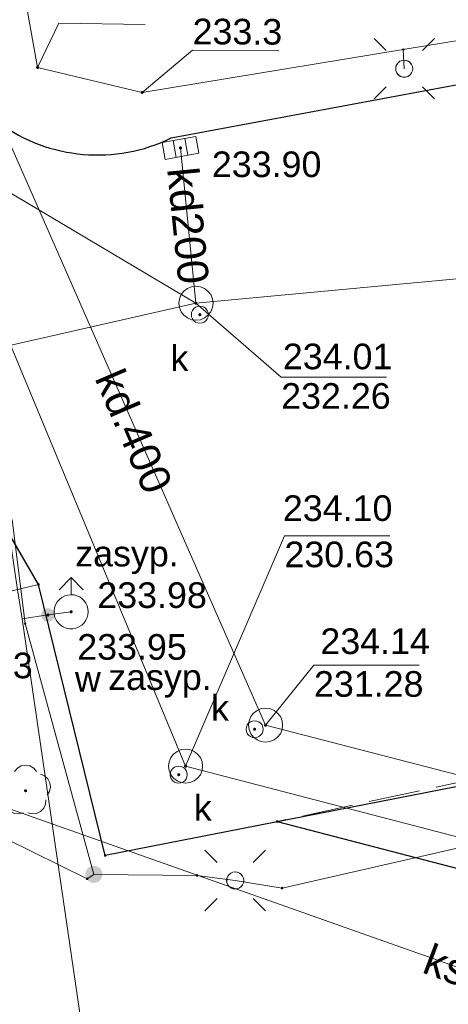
# Model space of a CAD drawing. Header units: metres. Extents: x 6603648 to 6604252, y 5739748 to 5740166.
# Tile 7 of 114: x 6603733 to 6603745, y 5739857 to 5739886. Entities that reach past the tile are written whole.
import ezdxf
from ezdxf.enums import TextEntityAlignment as Align

# ---------------------------------------------------------------- set-up
doc = ezdxf.new("R2010")
doc.units = ezdxf.units.M
doc.linetypes.add('PRZER2-1', pattern=[1.5, 1, -0.5])
doc.linetypes.add('PRZER3-1', pattern=[2, 1.5, -0.5])
doc.layers.get('0').update_dxf_attribs({"linetype": 'CONTINUOUS'})
for name, color, linetype, lineweight, true_color in [('GSLKRW', 7, 'CONTINUOUS', 25, 0x0a0909), ('GSPPRB', 7, 'CONTINUOUS', 18, 0x0a0909), ('GSPRDL', 7, 'CONTINUOUS', 18, 0x008000), ('GSSKOA', 7, 'CONTINUOUS', 18, 0x0a0909), ('GSSKOD', 7, 'CONTINUOUS', 18, 0x0a0909), ('GULENN', 1, 'CONTINUOUS', 18, 0xff0000), ('GULKDP', 7, 'CONTINUOUS', 18, 0x803300), ('GULKDP_O', 7, 'CONTINUOUS', 18, 0x803300), ('GULKSP', 7, 'CONTINUOUS', 18, 0x803300), ('GULKSP_O', 7, 'CONTINUOUS', 18, 0x803300), ('GULWOP', 5, 'CONTINUOUS', 18, 0x0000ff), ('GUPISL', 7, 'CONTINUOUS', 18, 0x0a0909), ('GUPKKS', 7, 'CONTINUOUS', 18, 0x0a0909), ('GUPKSD', 7, 'CONTINUOUS', 18, 0x803300), ('GUPKWZ', 7, 'CONTINUOUS', 18, 0x0a0909), ('GUPKWZ_O', 7, 'CONTINUOUS', 18, 0x0a0909), ('GUPWDT', 7, 'CONTINUOUS', 18, 0x0a0909)]:
    doc.layers.add(name, color=color, linetype=linetype, lineweight=lineweight, true_color=true_color)
for name, color, linetype, true_color in [('GUPESH', 1, 'CONTINUOUS', 0xff0000), ('GUPESH_O', 1, 'CONTINUOUS', 0xff0000), ('GUPEUI', 7, 'CONTINUOUS', 0x0a0909), ('GUPKSH', 7, 'CONTINUOUS', 0x803300), ('GUPKSH_O', 7, 'CONTINUOUS', 0x803300), ('GUPWSH', 5, 'CONTINUOUS', 0x0000ff), ('GUPWSH_O', 5, 'CONTINUOUS', 0x0000ff), ('GUPWZA', 7, 'CONTINUOUS', 0x0a0909), ('GUPWZA_O', 7, 'CONTINUOUS', 0x0a0909)]:
    doc.layers.add(name, color=color, linetype=linetype, true_color=true_color)
doc.styles.add('Arial', font='arial.ttf')

# ---------------------------------------------------------------- blocks, each defined once
blk = doc.blocks.new('GSPPRB0')
at = {"color": 0, "lineweight": 18}
blk.add_lwpolyline([(-0.007955, 0.0225), (0.007955, 0.0225), (0.0225, 0.007955), (0.0225, -0.007955), (0.007955, -0.0225), (-0.007955, -0.0225), (-0.0225, -0.007955), (-0.0225, 0.007955)], close=True, dxfattribs=at)
blk = doc.blocks.new('GUPISL1_4')
at = {"color": 0}
blk.add_lwpolyline([(0.25, 0), (0.241481, -0.064705), (0.216506, -0.125), (0.176777, -0.176777), (0.125, -0.216506), (0.064705, -0.241481), (0, -0.25), (-0.064705, -0.241481), (-0.125, -0.216506), (-0.176777, -0.176777), (-0.216506, -0.125), (-0.241481, -0.064705), (-0.25, 0), (-0.241481, 0.064705), (-0.216506, 0.125), (-0.176777, 0.176777), (-0.125, 0.216506), (-0.064705, 0.241481), (0, 0.25), (0.064705, 0.241481), (0.125, 0.216506), (0.176777, 0.176777), (0.216506, 0.125), (0.241481, 0.064705)], close=True, dxfattribs=at)
blk = doc.blocks.new('GUPISL1_10')
at = {"color": 0}
for points in [[(-0.883883, 0.883883), (-0.53033, 0.53033)], [(0.883883, 0.883883), (0.53033, 0.53033)], [(-0.883883, -0.883883), (-0.53033, -0.53033)], [(0.883883, -0.883883), (0.53033, -0.53033)]]:
    blk.add_lwpolyline(points, dxfattribs=at)
blk.add_lwpolyline([(0.25, 0), (0.234922, -0.085505), (0.19151, -0.160697), (0.125, -0.216507), (0.064705, -0.241482), (0, -0.25), (-0.064705, -0.241482), (-0.125, -0.216507), (-0.183262, -0.170042), (-0.225242, -0.10847), (-0.247207, -0.03726), (-0.247207, 0.03726), (-0.225242, 0.10847), (-0.183262, 0.170042), (-0.125, 0.216507), (-0.05563, 0.243732), (0.018682, 0.2493), (0.091335, 0.232718), (0.155872, 0.195458), (0.20656, 0.14083), (0.238893, 0.07369)], close=True, dxfattribs=at)
blk = doc.blocks.new('GUPESH1')
blk.add_hatch(color=0).paths.add_polyline_path([(0, 0.045), (-0.011647, 0.043467), (-0.0225, 0.038971), (-0.03182, 0.03182), (-0.038971, 0.0225), (-0.043467, 0.011647), (-0.045, 0), (-0.043467, -0.011647), (-0.038971, -0.0225), (-0.03182, -0.03182), (-0.0225, -0.038971), (-0.011647, -0.043467), (0, -0.045), (0.011647, -0.043467), (0.0225, -0.038971), (0.03182, -0.03182), (0.038971, -0.0225), (0.043467, -0.011647), (0.045, 0), (0.043467, 0.011647), (0.038971, 0.0225), (0.03182, 0.03182), (0.0225, 0.038971), (0.011647, 0.043467)])
blk = doc.blocks.new('GUPEUI1')
blk.add_hatch(color=0).paths.add_polyline_path([(0, 0.25), (-0.064705, 0.241481), (-0.125, 0.216506), (-0.176777, 0.176777), (-0.216506, 0.125), (-0.241481, 0.064705), (-0.25, 0), (-0.241481, -0.064705), (-0.216506, -0.125), (-0.176777, -0.176777), (-0.125, -0.216506), (-0.064705, -0.241481), (0, -0.25), (0.064705, -0.241481), (0.125, -0.216506), (0.176777, -0.176777), (0.216506, -0.125), (0.241481, -0.064705), (0.25, 0), (0.241481, 0.064705), (0.216506, 0.125), (0.176777, 0.176777), (0.125, 0.216506), (0.064705, 0.241481)])
blk = doc.blocks.new('GUPKWZ1_1')
at = {"color": 0}
blk.add_lwpolyline([(0.25, 0), (0.241481, -0.064705), (0.216506, -0.125), (0.176777, -0.176777), (0.125, -0.216506), (0.064705, -0.241481), (0, -0.25), (-0.064705, -0.241481), (-0.125, -0.216506), (-0.176777, -0.176777), (-0.216506, -0.125), (-0.241481, -0.064705), (-0.25, 0), (-0.241481, 0.064705), (-0.216506, 0.125), (-0.176777, 0.176777), (-0.125, 0.216506), (-0.064705, 0.241481), (0, 0.25), (0.064705, 0.241481), (0.125, 0.216506), (0.176777, 0.176777), (0.216506, 0.125), (0.241481, 0.064705)], close=True, dxfattribs=at)
blk = doc.blocks.new('GUPKSD1_1')
at = {"color": 0}
blk.add_lwpolyline([(0.5, 0), (0.482963, -0.12941), (0.433013, -0.25), (0.353553, -0.353553), (0.25, -0.433013), (0.12941, -0.482963), (0, -0.5), (-0.12941, -0.482963), (-0.25, -0.433013), (-0.353553, -0.353553), (-0.433013, -0.25), (-0.482963, -0.12941), (-0.5, 0), (-0.482963, 0.12941), (-0.433013, 0.25), (-0.353553, 0.353553), (-0.25, 0.433013), (-0.12941, 0.482963), (0, 0.5), (0.12941, 0.482963), (0.25, 0.433013), (0.353553, 0.353553), (0.433013, 0.25), (0.482963, 0.12941)], close=True, dxfattribs=at)
blk = doc.blocks.new('GUPKKS1')
at = {"color": 0}
blk.add_lwpolyline([(0.5, -0.25), (-0.5, -0.25), (-0.5, 0.25), (0.5, 0.25)], close=True, dxfattribs=at)
for points in [[(-0.175, -0.25), (-0.175, 0.25)], [(0.175, -0.25), (0.175, 0.25)]]:
    blk.add_lwpolyline(points, dxfattribs=at)
blk = doc.blocks.new('GUPWZA1')
blk.add_hatch(color=0).paths.add_polyline_path([(0, 0.2), (-0.051764, 0.193185), (-0.1, 0.173205), (-0.141421, 0.141421), (-0.173205, 0.1), (-0.193185, 0.051764), (-0.2, 0), (-0.193185, -0.051764), (-0.173205, -0.1), (-0.141421, -0.141421), (-0.1, -0.173205), (-0.051764, -0.193185), (0, -0.2), (0.051764, -0.193185), (0.1, -0.173205), (0.141421, -0.141421), (0.173205, -0.1), (0.193185, -0.051764), (0.2, 0), (0.193185, 0.051764), (0.173205, 0.1), (0.141421, 0.141421), (0.1, 0.173205), (0.051764, 0.193185)])
blk = doc.blocks.new('GUPWDT1')
at = {"color": 0}
blk.add_lwpolyline([(0.5, 0), (0.492404, -0.086824), (0.469846, -0.17101), (0.433013, -0.25), (0.383022, -0.321394), (0.321394, -0.383022), (0.25, -0.433013), (0.17101, -0.469846), (0.086824, -0.492404), (0, -0.5), (-0.086824, -0.492404), (-0.17101, -0.469846), (-0.25, -0.433013), (-0.32743, -0.377875), (-0.393027, -0.309079), (-0.444418, -0.229113), (-0.479746, -0.140866), (-0.497736, -0.047528), (-0.497736, 0.047528), (-0.479746, 0.140866), (-0.444418, 0.229113), (-0.393027, 0.309079), (-0.32743, 0.377875), (-0.25, 0.433013), (-0.163534, 0.4725), (-0.071157, 0.494911), (0.023791, 0.499434), (0.117879, 0.485906), (0.207708, 0.454816), (0.290028, 0.407288), (0.361867, 0.34504), (0.420627, 0.27032), (0.464184, 0.185831), (0.490964, 0.094626)], close=True, dxfattribs=at)
for points in [[(0.646447, 0.353553), (1, 0), (0.646447, -0.353553)], [(0.5, 0), (1, 0)]]:
    blk.add_lwpolyline(points, dxfattribs=at)
blk = doc.blocks.new('GSPRDL1')
blk.add_hatch(color=0).paths.add_polyline_path([(-0.045, 0), (-0.042798, -0.013906), (-0.036406, -0.02645), (-0.02645, -0.036406), (-0.013906, -0.042798), (0, -0.045), (0.013906, -0.042798), (0.02645, -0.036406), (0.036406, -0.02645), (0.042798, -0.013906), (0.045, 0), (0.042798, 0.013906), (0.036406, 0.02645), (0.02645, 0.036406), (0.013906, 0.042798), (0, 0.045), (-0.013906, 0.042798), (-0.02645, 0.036406), (-0.036406, 0.02645), (-0.042798, 0.013906)])
at = {"color": 0}
for points in [[(-0.646351, 0.068773), (-0.677512, 0.194901), (-0.663766, 0.324092), (-0.606763, 0.440839), (-0.513345, 0.531129), (-0.394725, 0.584125), (-0.265141, 0.593465)], [(-0.134326, 0.635969), (-0.024001, 0.70458), (0.103115, 0.731429), (0.231763, 0.713292), (0.346501, 0.652348), (0.433559, 0.55591), (0.482485, 0.435555)], [(0.563333, 0.324277), (0.662679, 0.240553), (0.727494, 0.127956), (0.75, 0), (0.727494, -0.127956), (0.662679, -0.240553), (0.563333, -0.324277)], [(-0.265141, -0.593465), (-0.394725, -0.584125), (-0.513345, -0.531129), (-0.606763, -0.440839), (-0.663766, -0.324092), (-0.677512, -0.194901), (-0.646351, -0.068773)], [(0.482485, -0.435555), (0.433559, -0.55591), (0.346501, -0.652348), (0.231763, -0.713292), (0.103115, -0.731429), (-0.024001, -0.70458), (-0.134326, -0.635969)]]:
    blk.add_lwpolyline(points, dxfattribs=at)
blk = doc.blocks.new('GUPKSH1')
blk.add_hatch(color=0).paths.add_polyline_path([(0, 0.045), (-0.011647, 0.043467), (-0.0225, 0.038971), (-0.03182, 0.03182), (-0.038971, 0.0225), (-0.043467, 0.011647), (-0.045, 0), (-0.043467, -0.011647), (-0.038971, -0.0225), (-0.03182, -0.03182), (-0.0225, -0.038971), (-0.011647, -0.043467), (0, -0.045), (0.011647, -0.043467), (0.0225, -0.038971), (0.03182, -0.03182), (0.038971, -0.0225), (0.043467, -0.011647), (0.045, 0), (0.043467, 0.011647), (0.038971, 0.0225), (0.03182, 0.03182), (0.0225, 0.038971), (0.011647, 0.043467)])
blk = doc.blocks.new('GUPWSH1')
blk.add_hatch(color=0).paths.add_polyline_path([(0, 0.045), (-0.011647, 0.043467), (-0.0225, 0.038971), (-0.03182, 0.03182), (-0.038971, 0.0225), (-0.043467, 0.011647), (-0.045, 0), (-0.043467, -0.011647), (-0.038971, -0.0225), (-0.03182, -0.03182), (-0.0225, -0.038971), (-0.011647, -0.043467), (0, -0.045), (0.011647, -0.043467), (0.0225, -0.038971), (0.03182, -0.03182), (0.038971, -0.0225), (0.043467, -0.011647), (0.045, 0), (0.043467, 0.011647), (0.038971, 0.0225), (0.03182, 0.03182), (0.0225, 0.038971), (0.011647, 0.043467)])

msp = doc.modelspace()

# ---------------------------------------------------------------- linework, layer by layer
at = {"layer": 'GSLKRW', "color": 18, "linetype": 'Continuous', "lineweight": 25, "true_color": 0x0a0909}
for points in [[(6603718.75, 5739939.7, 0.173766), (6603718.23, 5739937.86), (6603719.79, 5739928.93, 0.048284), (6603722.84, 5739921.11), (6603722.94, 5739920.67), (6603724.77, 5739911.4), (6603725.34, 5739910.66), (6603730.11, 5739887.52, 0.604875), (6603737.09, 5739882.41), (6603758.47, 5739886.39), (6603760.73, 5739886.84, 0.095034), (6603764.73, 5739888.29, 0.063081), (6603768.68, 5739890.98), (6603766.78, 5739892.25), (6603757.68, 5739898.54)], [(6603762.466, 5739866.755), (6603735.157, 5739861.407), (6603733.207, 5739869.34), (6603731.145, 5739872.899, 0.187943), (6603727.399, 5739874.144)], [(6603740.19, 5739862.4), (6603790.82, 5739849.22), (6603792.04, 5739853.77, -0.243725), (6603785.55, 5739854.5), (6603748.26, 5739864.14)]]:
    msp.add_lwpolyline(points, format="xyb", dxfattribs=at)
at = {"layer": 'GSSKOA', "color": 18, "linetype": 'PRZER3-1', "lineweight": 18, "true_color": 0x0a0909}
msp.add_lwpolyline([(6603740.19, 5739862.4), (6603790.82, 5739849.22), (6603792.04, 5739853.77, -0.243725), (6603785.55, 5739854.5), (6603748.26, 5739864.14)], format="xyb", close=True, dxfattribs=at)
at = {"layer": 'GSSKOD', "color": 18, "linetype": 'PRZER2-1', "lineweight": 18, "true_color": 0x0a0909}
msp.add_lwpolyline([(6603733.207, 5739869.34), (6603725.253, 5739867.43), (6603724.311, 5739872.032), (6603720.713, 5739871.36), (6603720.722, 5739871.727), (6603720.488, 5739872.7), (6603727.399, 5739874.144, -0.187943), (6603731.145, 5739872.899)], format="xyb", close=True, dxfattribs=at)
at = {"layer": 'GULENN', "color": 1, "linetype": 'Continuous', "lineweight": 18, "true_color": 0xff0000}
for points in [[(6603732.564, 5739887.924), (6603733.183, 5739884.472), (6603736.239, 5739883.743), (6603743.88, 5739885), (6603743.907, 5739884.437), (6603743.88, 5739885), (6603762.07, 5739887.991), (6603764.073, 5739891.342), (6603767.1, 5739889.562)], [(6603721.982, 5739872.465), (6603723.619, 5739872.588), (6603725.921, 5739873.024), (6603728.394, 5739873.444), (6603732.439, 5739871.235), (6603732.82, 5739868.192), (6603734.828, 5739860.851), (6603737.849, 5739860.821), (6603738.962, 5739860.673), (6603740.335, 5739860.45), (6603759.076, 5739864.727)], [(6603724.759, 5739867.337), (6603727.514, 5739864.233), (6603734.632, 5739860.722), (6603734.828, 5739860.851)]]:
    msp.add_lwpolyline(points, dxfattribs=at)
at = {"layer": 'GULKDP', "color": 36, "linetype": 'Continuous', "lineweight": 18, "true_color": 0x803300}
for points in [[(6603777.757, 5739819.752), (6603779.27, 5739834.54), (6603781.34, 5739854.48), (6603739.85, 5739865.22), (6603725.67, 5739897.5), (6603719.16, 5739923.08), (6603711.57, 5739952.81), (6603705.46, 5739984.06), (6603699.45, 5740014.69), (6603703.39, 5740065.66), (6603707.55, 5740115.42), (6603711.278, 5740161.991)], [(6603724.381, 5739885.554), (6603737.813, 5739877.573)], [(6603737.361, 5739882.118), (6603737.813, 5739877.573)], [(6603765.109, 5739880.121), (6603737.813, 5739877.573)], [(6603707.72, 5739870.733), (6603737.813, 5739877.573)]]:
    msp.add_lwpolyline(points, dxfattribs=at)
at = {"layer": 'GULKSP', "color": 36, "linetype": 'Continuous', "lineweight": 18, "true_color": 0x803300}
for points in [[(6603787.705, 5739819.089), (6603789.77, 5739850.36), (6603764.29, 5739857.04), (6603737.51, 5739864.02), (6603724.57, 5739895.18), (6603717.7, 5739922.45), (6603709.7, 5739954.04), (6603703.98, 5739982.97), (6603697.59, 5740015.56), (6603701.63, 5740063.88), (6603705.74, 5740113.57), (6603709.426, 5740162.111)], [(6603721.926, 5739866.46), (6603752.492, 5739855.65)]]:
    msp.add_lwpolyline(points, dxfattribs=at)
at = {"layer": 'GULWOP', "color": 5, "linetype": 'Continuous', "lineweight": 18, "true_color": 0x0000ff}
for points in [[(6603825.656, 5739849.078), (6603769.366, 5739852.901), (6603737.285, 5739855.059), (6603734.65, 5739855.19), (6603732.727, 5739868.33), (6603732.589, 5739869.247), (6603724.96, 5739921.24), (6603723.88, 5739928.79), (6603745.201, 5739960.057)], [(6603732.727, 5739868.33), (6603733.485, 5739868.445), (6603734.163, 5739868.539)]]:
    msp.add_lwpolyline(points, dxfattribs=at)
at = {"layer": 'GUPESH_O', "color": 1, "linetype": 'Continuous', "lineweight": 13, "true_color": 0xff0000, "flags": 128}
for points in [[(6603733.183, 5739884.472), (6603733.808, 5739885.772), (6603736.328, 5739885.729)], [(6603736.239, 5739883.743), (6603737.714, 5739884.981), (6603740.234, 5739884.97)]]:
    msp.add_lwpolyline(points, dxfattribs=at)
at = {"layer": 'GUPKSH_O', "color": 36, "linetype": 'Continuous', "lineweight": 13, "true_color": 0x803300, "flags": 128}
for points in [[(6603737.813, 5739877.573), (6603740.307, 5739875.404), (6603743.387, 5739875.404)], [(6603737.51, 5739864.02), (6603740.403, 5739870.766), (6603743.483, 5739870.766)], [(6603739.85, 5739865.22), (6603741.266, 5739866.973), (6603744.346, 5739866.973)]]:
    msp.add_lwpolyline(points, dxfattribs=at)

# ---------------------------------------------------------------- block references
at = {"layer": 'GSPPRB', "color": 18, "linetype": 'Continuous', "lineweight": 18, "true_color": 0x0a0909, "rotation": 90}
for p in [(6603743.88, 5739885), (6603733.207, 5739869.34), (6603732.82, 5739868.192), (6603740.19, 5739862.4), (6603735.157, 5739861.407), (6603737.849, 5739860.821), (6603734.632, 5739860.722), (6603740.335, 5739860.45)]:
    msp.add_blockref('GSPPRB0', p, dxfattribs=at)
at = {"layer": 'GSPRDL', "color": 96, "linetype": 'Continuous', "lineweight": 18, "true_color": 0x008000, "rotation": 90}
msp.add_blockref('GSPRDL1', (6603732.83, 5739863.3), dxfattribs=at)
at = {"layer": 'GUPESH', "color": 1, "linetype": 'Continuous', "lineweight": 5, "true_color": 0xff0000, "rotation": 90}
for p in [(6603733.183, 5739884.472), (6603736.239, 5739883.743)]:
    msp.add_blockref('GUPESH1', p, dxfattribs=at)
at = {"layer": 'GUPEUI', "color": 18, "linetype": 'Continuous', "lineweight": 5, "true_color": 0x0a0909, "rotation": 90}
msp.add_blockref('GUPEUI1', (6603734.828, 5739860.851), dxfattribs=at)
at = {"layer": 'GUPISL', "color": 18, "linetype": 'Continuous', "lineweight": 18, "true_color": 0x0a0909, "rotation": 90}
for name, p in [('GUPISL1_10', (6603743.907, 5739884.437)), ('GUPISL1_4', (6603743.907, 5739884.437)), ('GUPISL1_10', (6603738.962, 5739860.673)), ('GUPISL1_4', (6603738.962, 5739860.673))]:
    msp.add_blockref(name, p, dxfattribs=at)
at = {"layer": 'GUPKKS', "color": 18, "linetype": 'Continuous', "lineweight": 18, "true_color": 0x0a0909, "rotation": 10.15362694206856}
msp.add_blockref('GUPKKS1', (6603737.361, 5739882.118), dxfattribs=at)
at = {"layer": 'GUPKSD', "color": 36, "linetype": 'Continuous', "lineweight": 18, "true_color": 0x803300, "rotation": 90}
for p in [(6603737.813, 5739877.573), (6603739.85, 5739865.22), (6603737.51, 5739864.02)]:
    msp.add_blockref('GUPKSD1_1', p, dxfattribs=at)
at = {"layer": 'GUPKSH', "color": 36, "linetype": 'Continuous', "lineweight": 5, "true_color": 0x803300, "rotation": 90}
for p in [(6603737.361, 5739882.118), (6603737.813, 5739877.573), (6603737.93, 5739877.236), (6603739.53, 5739865.1), (6603739.85, 5739865.22), (6603737.51, 5739864.02), (6603737.31, 5739863.77)]:
    msp.add_blockref('GUPKSH1', p, dxfattribs=at)
at = {"layer": 'GUPKWZ', "color": 18, "linetype": 'Continuous', "lineweight": 18, "true_color": 0x0a0909, "rotation": 90}
for p in [(6603737.93, 5739877.236), (6603739.53, 5739865.1), (6603737.31, 5739863.77)]:
    msp.add_blockref('GUPKWZ1_1', p, dxfattribs=at)
at = {"layer": 'GUPWDT', "color": 18, "linetype": 'Continuous', "lineweight": 18, "true_color": 0x0a0909, "rotation": 90}
msp.add_blockref('GUPWDT1', (6603734.163, 5739868.539), dxfattribs=at)
at = {"layer": 'GUPWSH', "color": 5, "linetype": 'Continuous', "lineweight": 5, "true_color": 0x0000ff, "rotation": 90}
for p in [(6603734.163, 5739868.539), (6603733.485, 5739868.445)]:
    msp.add_blockref('GUPWSH1', p, dxfattribs=at)
at = {"layer": 'GUPWZA', "color": 18, "linetype": 'Continuous', "lineweight": 5, "true_color": 0x0a0909, "rotation": 359.9999974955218}
msp.add_blockref('GUPWZA1', (6603733.485, 5739868.445), dxfattribs=at)

# ---------------------------------------------------------------- texts
at = {"layer": 'GULKDP_O', "color": 36, "linetype": 'Continuous', "lineweight": 0, "true_color": 0x803300, "style": 'Arial'}
for s, rotation, p in [('kd200', 275.6812, (6603737.139, 5739879.801)), ('kd.400', 293.2498, (6603735.585, 5739873.646))]:
    msp.add_text(s, height=0.9, rotation=rotation, dxfattribs=at).set_placement(p, align=Align.CENTER)
at = {"layer": 'GULKSP_O', "color": 36, "linetype": 'Continuous', "lineweight": 0, "true_color": 0x803300, "style": 'Arial'}
msp.add_text('ksD', height=0.9, rotation=339.3734, dxfattribs=at).set_placement((6603745.404, 5739857.612), align=Align.CENTER)
at = {"layer": 'GUPESH_O', "color": 1, "linetype": 'Continuous', "lineweight": 0, "true_color": 0xff0000, "style": 'Arial'}
msp.add_text('233.3', height=0.75, rotation=359.7651, dxfattribs=at).set_placement((6603737.715, 5739885.153))
at = {"layer": 'GUPKSH_O', "color": 36, "linetype": 'Continuous', "lineweight": 0, "true_color": 0x803300, "style": 'Arial'}
for s, p in [('233.90', (6603738.28, 5739881.264)), ('234.01', (6603740.356, 5739875.639)), ('232.26', (6603740.307, 5739874.482)), ('234.10', (6603740.357, 5739871.198)), ('230.63', (6603740.403, 5739869.844)), ('234.14', (6603741.454, 5739867.303)), ('231.28', (6603741.266, 5739866.051))]:
    msp.add_text(s, height=0.75, rotation=360, dxfattribs=at).set_placement(p)
at = {"layer": 'GUPKWZ_O', "color": 18, "linetype": 'Continuous', "lineweight": 0, "true_color": 0x0a0909, "style": 'Arial'}
for p in [(6603737.593, 5739875.59), (6603738.78, 5739865.35), (6603738.277, 5739862.422)]:
    msp.add_text('k', height=0.75, rotation=360, dxfattribs=at).set_placement(p, align=Align.RIGHT)
at = {"layer": 'GUPWSH_O', "color": 5, "linetype": 'Continuous', "lineweight": 0, "true_color": 0x0000ff, "style": 'Arial'}
for s, p in [('233.98', (6603734.929, 5739868.651)), ('233.95', (6603734.342, 5739867.135)), ('234.03', (6603729.836, 5739866.593))]:
    msp.add_text(s, height=0.75, rotation=360, dxfattribs=at).set_placement(p)
at = {"layer": 'GUPWZA_O', "color": 18, "linetype": 'Continuous', "lineweight": 0, "true_color": 0x0a0909, "style": 'Arial'}
for p in [(6603735.797, 5739869.868), (6603736.761, 5739866.252)]:
    msp.add_text('zasyp.', height=0.75, rotation=360, dxfattribs=at).set_placement(p, align=Align.CENTER)
msp.add_text('w', height=0.75, rotation=360, dxfattribs=at).set_placement((6603735.031, 5739866.201), align=Align.RIGHT)

doc.saveas('drawing.dxf')
